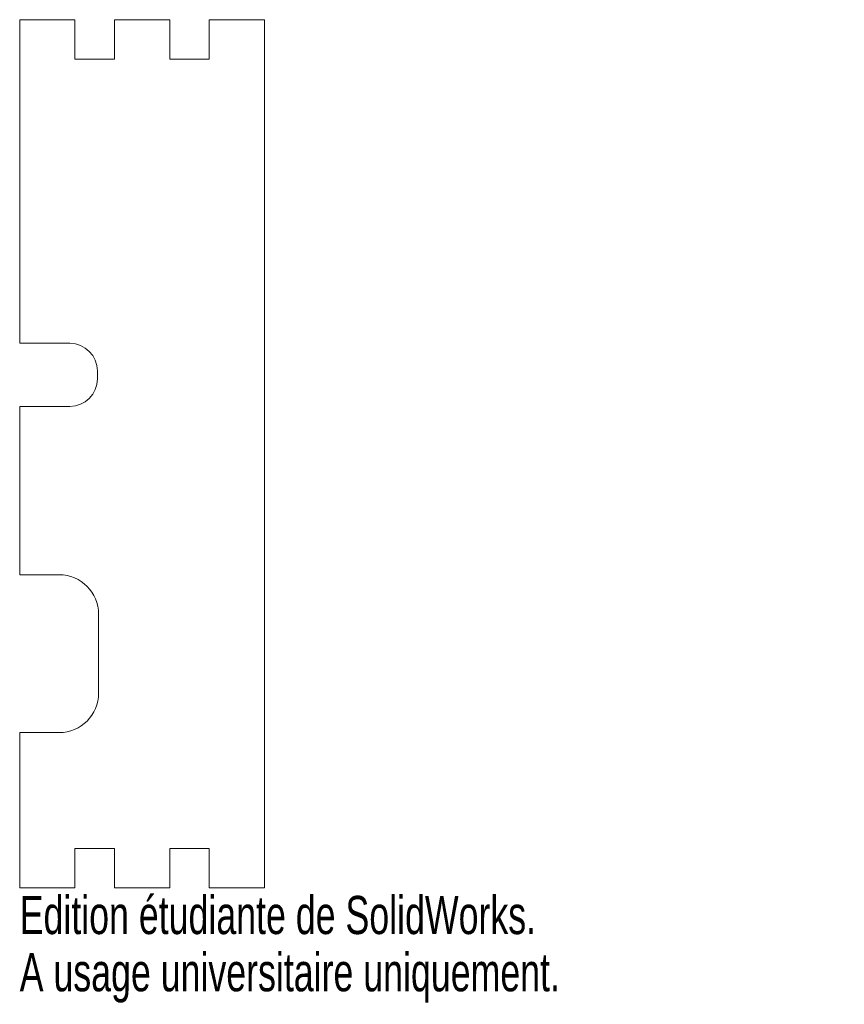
# Model space of a CAD drawing. Header units: millimetres. Extents: x 0 to 104, y -20 to 105.
import ezdxf

# ---------------------------------------------------------------- set-up
doc = ezdxf.new("R2010")
doc.units = ezdxf.units.MM
doc.styles.add('SLDTEXTSTYLE0', font='TXT', dxfattribs={"width": 0.7})

msp = doc.modelspace()

# ---------------------------------------------------------------- linework, layer by layer
at = {"color": 7, "linetype": 'Continuous', "lineweight": 15}
for p, q in [((0, 105), (7, 105)), ((0, 105), (0, 64)), ((7, 100), (7, 105)), ((12, 100), (12, 105)), ((12, 105), (19, 105)), ((19, 100), (19, 105)), ((24, 100), (24, 105)), ((24, 105), (31, 105)), ((31, -5), (31, 105)), ((7, 100), (12, 100)), ((19, 100), (24, 100)), ((0, 64), (6.34, 64)), ((9.84, 60.5), (9.84, 59.5)), ((6.34, 56), (0, 56)), ((0, 56), (0, 34.67)), ((5, 34.67), (0, 34.67)), ((10, 19.67), (10, 29.67)), ((0, 14.67), (5, 14.67)), ((0, 14.67), (0, -5)), ((7, 0), (12, 0)), ((7, -5), (7, 0)), ((12, -5), (12, 0)), ((19, -5), (19, 0)), ((19, 0), (24, 0)), ((24, -5), (24, 0)), ((0, -5), (7, -5)), ((12, -5), (19, -5)), ((24, -5), (31, -5))]:
    msp.add_line(p, q, dxfattribs=at)
for centre, radius, start, end in [((6.34, 60.5), 3.5, 0, 90), ((6.34, 59.5), 3.5, 270, 0), ((5, 29.67), 5, 0, 90), ((5, 19.67), 5, 270, 0)]:
    msp.add_arc(centre, radius, start, end, dxfattribs=at)

# ---------------------------------------------------------------- texts
at = {"color": 7, "linetype": 'Continuous', "char_height": 4.8336, "attachment_point": 1, "style": 'SLDTEXTSTYLE0'}
for s, insert in [('Edition étudiante de SolidWorks.', (0, -6.02)), ('A usage universitaire uniquement.', (0, -13.27))]:
    msp.add_mtext(s, dxfattribs=dict(at, insert=insert))

doc.saveas('drawing.dxf')
